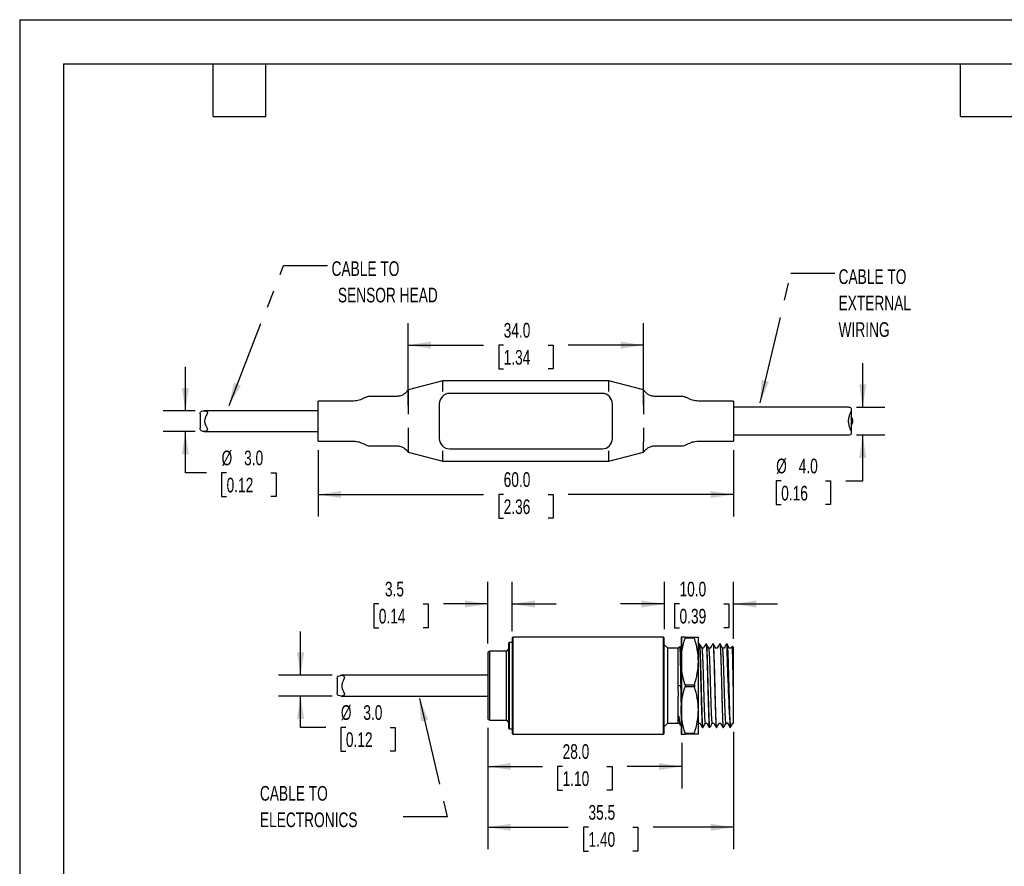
# Model space of a CAD drawing. Header units: millimetres. Extents: x 0 to 279, y 0 to 216.
# Tile 2 of 4: x 0 to 142, y 94 to 216. Entities that reach past the tile are written whole.
import ezdxf

# ---------------------------------------------------------------- set-up
doc = ezdxf.new("R2010")
doc.units = ezdxf.units.MM
doc.linetypes.add('CENTERX2', pattern=[20.32, 12.7, -2.54, 2.54, -2.54])
doc.layers.add('DIMENSIONS', color=140, linetype='Continuous', lineweight=25)
doc.layers.add('TEXT', color=140, linetype='Continuous', lineweight=25)
doc.styles.add('SLDTEXTSTYLE0', font='TXT', dxfattribs={"width": 0.7})
doc.dimstyles.new('SLDDIMSTYLE0', dxfattribs={"dimtxt": 2.158008, "dimasz": 3.302, "dimexe": 0, "dimexo": 0.0625, "dimgap": 0.539502, "dimtad": 0, "dimtih": 1, "dimtoh": 1, "dimrnd": 1e-09, "dimzin": 4, "dimdsep": 46, "dimtxsty": 'SLDTEXTSTYLE0', "dimsah": 1, "dimcen": 0.09, "dimadec": 0, "dimazin": 1, "dimtfac": 1, "dimtofl": 0, "dimtmove": 0, "dimatfit": 3, "dimfxl": 0, "dimfrac": 2, "dimtolj": 1, "dimtzin": 12, "dimarcsym": 0})
doc.dimstyles.new('SLDDIMSTYLE1', dxfattribs={"dimtxt": 2.158008, "dimasz": 3.302, "dimexe": 0, "dimexo": 0.0625, "dimgap": 0.539502, "dimtad": 0, "dimtih": 1, "dimtoh": 1, "dimrnd": 1e-09, "dimzin": 12, "dimdsep": 46, "dimtxsty": 'SLDTEXTSTYLE0', "dimsah": 1, "dimcen": 0.09, "dimadec": 0, "dimazin": 3, "dimtfac": 1, "dimtofl": 0, "dimtmove": 0, "dimatfit": 3, "dimfxl": 0, "dimfrac": 2, "dimtolj": 1, "dimtzin": 12, "dimarcsym": 0})
doc.dimstyles.new('SLDDIMSTYLE2', dxfattribs={"dimtxt": 2.158008, "dimasz": 3.302, "dimexe": 0, "dimexo": 0.0625, "dimgap": 0.539502, "dimtad": 0, "dimtih": 1, "dimtoh": 1, "dimrnd": 1e-09, "dimzin": 4, "dimdsep": 46, "dimtxsty": 'SLDTEXTSTYLE0', "dimsah": 1, "dimcen": 0.09, "dimadec": 0, "dimazin": 1, "dimtfac": 1, "dimtmove": 0, "dimatfit": 0, "dimfxl": 0, "dimfrac": 2, "dimtolj": 1, "dimtzin": 12, "dimarcsym": 0})
doc.dimstyles.new('SLDDIMSTYLE3', dxfattribs={"dimtxt": 2.158008, "dimasz": 3.302, "dimexe": 0, "dimexo": 0.0625, "dimgap": 0.539502, "dimtad": 0, "dimtih": 1, "dimtoh": 1, "dimrnd": 1e-09, "dimzin": 12, "dimdsep": 46, "dimtxsty": 'SLDTEXTSTYLE0', "dimsah": 1, "dimcen": 0.09, "dimadec": 0, "dimazin": 3, "dimtfac": 1, "dimtmove": 0, "dimatfit": 0, "dimfxl": 0, "dimfrac": 2, "dimtolj": 1, "dimtzin": 12, "dimarcsym": 0})
doc.dimstyles.new('SLDDIMSTYLE6', dxfattribs={"dimtxt": 0.18, "dimasz": 3.302, "dimexe": 0, "dimexo": 0.0625, "dimgap": 0, "dimtad": 0, "dimtih": 1, "dimtoh": 1, "dimdec": 0, "dimrnd": 1e-09, "dimzin": 0, "dimdsep": 46, "dimtxsty": 'Standard', "dimsah": 1, "dimcen": 0.09, "dimadec": 0, "dimazin": 0, "dimtfac": 3.302, "dimtdec": 0, "dimtofl": 0, "dimtmove": 0, "dimatfit": 3, "dimfxl": 0, "dimfrac": 2, "dimtolj": 1, "dimtzin": 0, "dimarcsym": 0})

# ---------------------------------------------------------------- blocks, each defined once
blk = doc.blocks.new('_D_8')
at = {"layer": 'DIMENSIONS'}
for p, q in [((67.62, 113.65), (67.62, 104.9)), ((95.64, 111.47), (95.64, 104.9)), ((67.62, 108.08), (75.5, 108.08)), ((78.42, 108.08), (77.7, 108.08)), ((77.7, 108.08), (77.7, 104.65)), ((84.83, 108.08), (85.56, 108.08)), ((85.56, 108.08), (85.56, 104.65)), ((95.64, 108.08), (87.76, 108.08)), ((77.7, 104.65), (78.42, 104.65)), ((85.56, 104.65), (84.83, 104.65))]:
    blk.add_line(p, q, dxfattribs=at)
for points in [[(67.62, 108.08), (70.92, 107.57), (70.92, 108.58)], [(95.64, 108.08), (92.33, 108.58), (92.33, 107.57)]]:
    blk.add_solid(points, dxfattribs=at)
at = {"layer": 'DIMENSIONS', "char_height": 2.117, "attachment_point": 1, "style": 'SLDTEXTSTYLE0'}
for s, insert in [('28.0', (78.42, 111.29)), ('1.10', (78.42, 107.38))]:
    blk.add_mtext(s, dxfattribs=dict(at, insert=insert))
blk = doc.blocks.new('_D_9')
at = {"layer": 'DIMENSIONS'}
for p, q in [((93.12, 127.91), (93.12, 134.72)), ((103.12, 126.51), (103.12, 134.72)), ((93.12, 131.54), (86.77, 131.54)), ((95.31, 131.54), (94.59, 131.54)), ((94.59, 131.54), (94.59, 128.11)), ((101.73, 131.54), (102.45, 131.54)), ((102.45, 131.54), (102.45, 128.11)), ((103.12, 131.54), (109.47, 131.54)), ((94.59, 128.11), (95.31, 128.11)), ((102.45, 128.11), (101.73, 128.11))]:
    blk.add_line(p, q, dxfattribs=at)
for points in [[(93.12, 131.54), (89.81, 132.05), (89.81, 131.03)], [(103.12, 131.54), (106.42, 131.03), (106.42, 132.05)]]:
    blk.add_solid(points, dxfattribs=at)
at = {"layer": 'DIMENSIONS', "char_height": 2.117, "attachment_point": 1, "style": 'SLDTEXTSTYLE0'}
for s, insert in [('10.0', (95.31, 134.75)), ('0.39', (95.31, 130.84))]:
    blk.add_mtext(s, dxfattribs=dict(at, insert=insert))
blk = doc.blocks.new('_D_10')
at = {"layer": 'DIMENSIONS'}
for p, q in [((43.12, 153.77), (43.12, 144.17)), ((103.12, 153.77), (103.12, 144.17)), ((43.12, 147.34), (66.99, 147.34)), ((69.91, 147.34), (69.19, 147.34)), ((69.19, 147.34), (69.19, 143.91)), ((76.32, 147.34), (77.05, 147.34)), ((77.05, 147.34), (77.05, 143.91)), ((103.12, 147.34), (79.25, 147.34)), ((69.19, 143.91), (69.91, 143.91)), ((77.05, 143.91), (76.32, 143.91))]:
    blk.add_line(p, q, dxfattribs=at)
for points in [[(43.12, 147.34), (46.42, 146.84), (46.42, 147.85)], [(103.12, 147.34), (99.81, 147.85), (99.81, 146.84)]]:
    blk.add_solid(points, dxfattribs=at)
at = {"layer": 'DIMENSIONS', "char_height": 2.117, "attachment_point": 1, "style": 'SLDTEXTSTYLE0'}
for s, insert in [('60.0', (69.91, 150.56)), ('2.36', (69.91, 146.64))]:
    blk.add_mtext(s, dxfattribs=dict(at, insert=insert))
blk = doc.blocks.new('_D_11')
at = {"layer": 'DIMENSIONS'}
for p, q in [((121.77, 159.94), (121.77, 166.29)), ((120.87, 159.94), (124.95, 159.94)), ((120.87, 155.94), (124.95, 155.94)), ((121.77, 149.31), (121.77, 155.94)), ((110, 149.31), (109.28, 149.31)), ((109.28, 149.31), (109.28, 145.88)), ((116.42, 149.31), (117.14, 149.31)), ((117.14, 149.31), (117.14, 145.88)), ((119.32, 149.31), (121.77, 149.31)), ((109.28, 145.88), (110, 145.88)), ((117.14, 145.88), (116.42, 145.88))]:
    blk.add_line(p, q, dxfattribs=at)
for points in [[(121.77, 159.94), (122.28, 163.24), (121.27, 163.24)], [(121.77, 155.94), (121.27, 152.64), (122.28, 152.64)]]:
    blk.add_solid(points, dxfattribs=at)
at = {"layer": 'DIMENSIONS', "char_height": 2.117, "attachment_point": 1, "style": 'SLDTEXTSTYLE0'}
for s, insert in [('%%c', (109.27, 152.52)), ('4.0', (112.53, 152.52)), ('0.16', (110, 148.6))]:
    blk.add_mtext(s, dxfattribs=dict(at, insert=insert))
blk = doc.blocks.new('_D_12')
at = {"layer": 'DIMENSIONS'}
for p, q in [((23.93, 159.44), (23.93, 165.79)), ((25.36, 159.44), (20.75, 159.44)), ((25.36, 156.44), (20.75, 156.44)), ((23.93, 150.47), (23.93, 156.44)), ((26.99, 150.47), (23.93, 150.47)), ((29.89, 150.47), (29.17, 150.47)), ((29.17, 150.47), (29.17, 147.04)), ((36.3, 150.47), (37.03, 150.47)), ((37.03, 150.47), (37.03, 147.04)), ((29.17, 147.04), (29.89, 147.04)), ((37.03, 147.04), (36.3, 147.04))]:
    blk.add_line(p, q, dxfattribs=at)
for points in [[(23.93, 159.44), (24.44, 162.74), (23.42, 162.74)], [(23.93, 156.44), (23.42, 153.14), (24.44, 153.14)]]:
    blk.add_solid(points, dxfattribs=at)
at = {"layer": 'DIMENSIONS', "char_height": 2.117, "attachment_point": 1, "style": 'SLDTEXTSTYLE0'}
for s, insert in [('%%c', (29.16, 153.68)), ('3.0', (32.42, 153.68)), ('0.12', (29.89, 149.77))]:
    blk.add_mtext(s, dxfattribs=dict(at, insert=insert))
blk = doc.blocks.new('_D_13')
at = {"layer": 'DIMENSIONS'}
for p, q in [((40.58, 121.24), (40.58, 127.59)), ((45.16, 121.24), (37.4, 121.24)), ((45.16, 118.24), (37.4, 118.24)), ((40.58, 113.71), (40.58, 118.24)), ((44.22, 113.71), (40.58, 113.71)), ((47.12, 113.71), (46.39, 113.71)), ((46.39, 113.71), (46.39, 110.28)), ((53.53, 113.71), (54.25, 113.71)), ((54.25, 113.71), (54.25, 110.28)), ((46.39, 110.28), (47.12, 110.28)), ((54.25, 110.28), (53.53, 110.28))]:
    blk.add_line(p, q, dxfattribs=at)
for points in [[(40.58, 121.24), (41.09, 124.54), (40.07, 124.54)], [(40.58, 118.24), (40.07, 114.94), (41.09, 114.94)]]:
    blk.add_solid(points, dxfattribs=at)
at = {"layer": 'DIMENSIONS', "char_height": 2.117, "attachment_point": 1, "style": 'SLDTEXTSTYLE0'}
for s, insert in [('%%c', (46.39, 116.92)), ('3.0', (49.64, 116.92)), ('0.12', (47.12, 113.01))]:
    blk.add_mtext(s, dxfattribs=dict(at, insert=insert))
blk = doc.blocks.new('_D_14')
at = {"layer": 'DIMENSIONS'}
for p, q in [((56.12, 160.19), (56.12, 172.08)), ((90.12, 160.19), (90.12, 172.08)), ((56.12, 168.91), (66.99, 168.91)), ((69.91, 168.91), (69.19, 168.91)), ((69.19, 168.91), (69.19, 165.48)), ((76.32, 168.91), (77.05, 168.91)), ((77.05, 168.91), (77.05, 165.48)), ((90.12, 168.91), (79.25, 168.91)), ((69.19, 165.48), (69.91, 165.48)), ((77.05, 165.48), (76.32, 165.48))]:
    blk.add_line(p, q, dxfattribs=at)
for points in [[(56.12, 168.91), (59.42, 168.4), (59.42, 169.42)], [(90.12, 168.91), (86.81, 169.42), (86.81, 168.4)]]:
    blk.add_solid(points, dxfattribs=at)
at = {"layer": 'DIMENSIONS', "char_height": 2.117, "attachment_point": 1, "style": 'SLDTEXTSTYLE0'}
for s, insert in [('34.0', (69.91, 172.12)), ('1.34', (69.91, 168.21))]:
    blk.add_mtext(s, dxfattribs=dict(at, insert=insert))
blk = doc.blocks.new('_D_15')
at = {"layer": 'DIMENSIONS'}
for p, q in [((67.62, 125.84), (67.62, 134.72)), ((71.12, 127.61), (71.12, 134.72)), ((51.87, 131.54), (51.14, 131.54)), ((51.14, 131.54), (51.14, 128.11)), ((58.28, 131.54), (59, 131.54)), ((59, 131.54), (59, 128.11)), ((67.62, 131.54), (61.2, 131.54)), ((71.12, 131.54), (77.47, 131.54)), ((51.14, 128.11), (51.87, 128.11)), ((59, 128.11), (58.28, 128.11))]:
    blk.add_line(p, q, dxfattribs=at)
for points in [[(67.62, 131.54), (64.31, 132.05), (64.31, 131.03)], [(71.12, 131.54), (74.42, 131.03), (74.42, 132.05)]]:
    blk.add_solid(points, dxfattribs=at)
at = {"layer": 'DIMENSIONS', "char_height": 2.117, "attachment_point": 1, "style": 'SLDTEXTSTYLE0'}
for s, insert in [('3.5', (52.76, 134.75)), ('0.14', (51.87, 130.84))]:
    blk.add_mtext(s, dxfattribs=dict(at, insert=insert))
blk = doc.blocks.new('_D_16')
at = {"layer": 'DIMENSIONS'}
for p, q in [((67.62, 113.65), (67.62, 96.13)), ((103.12, 113.07), (103.12, 96.13)), ((67.62, 99.3), (79.24, 99.3)), ((82.16, 99.3), (81.44, 99.3)), ((81.44, 99.3), (81.44, 95.87)), ((88.57, 99.3), (89.3, 99.3)), ((89.3, 99.3), (89.3, 95.87)), ((103.12, 99.3), (91.5, 99.3)), ((81.44, 95.87), (82.16, 95.87)), ((89.3, 95.87), (88.57, 95.87))]:
    blk.add_line(p, q, dxfattribs=at)
for points in [[(67.62, 99.3), (70.92, 98.79), (70.92, 99.81)], [(103.12, 99.3), (99.81, 99.81), (99.81, 98.79)]]:
    blk.add_solid(points, dxfattribs=at)
at = {"layer": 'DIMENSIONS', "char_height": 2.117, "attachment_point": 1, "style": 'SLDTEXTSTYLE0'}
for s, insert in [('35.5', (82.16, 102.51)), ('1.40', (82.16, 98.6))]:
    blk.add_mtext(s, dxfattribs=dict(at, insert=insert))
blk = doc.blocks.new('SW_NOTE_0_7')
at = {"layer": 'TEXT', "color": 0, "linetype": 'CENTERX2', "lineweight": 18, "attachment_point": 1, "style": 'SLDTEXTSTYLE0'}
for s, insert, char_height in [('CABLE TO', (0.57, 0.6), 2.117), ('SENSOR HEAD', (1.49, -3.22), 2.1167)]:
    blk.add_mtext(s, dxfattribs=dict(at, insert=insert, char_height=char_height))
blk = doc.blocks.new('SW_NOTE_0_8')
at = {"layer": 'TEXT', "color": 0, "linetype": 'CENTERX2', "lineweight": 18, "char_height": 2.117, "attachment_point": 1, "style": 'SLDTEXTSTYLE0'}
for s, insert in [('CABLE TO', (0.54, 0.57)), ('EXTERNAL', (0.54, -3.25)), ('WIRING', (0.54, -7.07))]:
    blk.add_mtext(s, dxfattribs=dict(at, insert=insert))
blk = doc.blocks.new('SW_NOTE_0_9')
at = {"layer": 'TEXT', "color": 0, "linetype": 'CENTERX2', "lineweight": 18, "attachment_point": 1, "style": 'SLDTEXTSTYLE0'}
for s, insert, char_height in [('CABLE TO', (-20.69, 4.47), 2.117), ('ELECTRONICS', (-20.69, 0.65), 2.1167)]:
    blk.add_mtext(s, dxfattribs=dict(at, insert=insert, char_height=char_height))

msp = doc.modelspace()

# ---------------------------------------------------------------- linework, layer by layer
at = {"color": 7, "linetype": 'Continuous'}
for q in [(0.002, 0.003), (279.402, 215.903)]:
    msp.add_line((0.002, 215.903), q, dxfattribs=at)
for p, q in [((61.117, 163.742), (56.117, 162.442)), ((85.117, 163.742), (61.117, 163.742)), ((90.117, 162.442), (85.117, 163.742)), ((56.12, 162.445), (56.018, 162.199)), ((90.215, 162.199), (90.113, 162.445)), ((48.236, 160.842), (43.117, 160.842)), ((43.117, 155.042), (43.117, 160.842)), ((54.424, 161.505), (50.568, 161.505)), ((56.117, 160.942), (56.117, 158.924)), ((84.117, 161.942), (62.117, 161.942)), ((95.665, 161.505), (91.809, 161.505)), ((103.117, 160.842), (97.998, 160.842)), ((103.117, 160.842), (103.117, 155.042)), ((43.117, 159.442), (26.633, 159.442)), ((60.617, 160.442), (60.617, 155.442)), ((85.617, 155.442), (85.617, 160.442)), ((119.602, 159.942), (103.117, 159.942)), ((120.17, 156.262), (120.17, 159.625)), ((26.063, 158.972), (26.063, 156.904)), ((56.117, 156.961), (56.117, 154.942)), ((90.117, 156.961), (90.117, 154.942)), ((26.631, 156.442), (43.117, 156.442)), ((43.117, 155.042), (48.236, 155.042)), ((97.998, 155.042), (103.117, 155.042)), ((103.117, 155.942), (119.602, 155.942)), ((50.568, 154.379), (54.424, 154.379)), ((56.018, 153.685), (56.12, 153.44)), ((62.117, 153.942), (84.117, 153.942)), ((90.113, 153.44), (90.215, 153.685)), ((91.809, 154.379), (95.665, 154.379)), ((56.117, 153.442), (61.117, 152.142)), ((85.117, 152.142), (90.117, 153.442)), ((61.117, 152.142), (85.117, 152.142)), ((71.217, 126.742), (71.117, 126.642)), ((71.117, 126.642), (71.117, 112.842)), ((93.017, 126.742), (71.217, 126.742)), ((71.217, 126.742), (71.217, 112.742)), ((93.117, 126.642), (93.017, 126.742)), ((93.017, 112.742), (93.017, 126.742)), ((93.117, 112.842), (93.117, 126.642)), ((95.537, 126.742), (95.537, 123.242)), ((96.114, 126.742), (96.114, 126.596)), ((96.114, 126.742), (97.459, 126.742)), ((97.459, 126.596), (96.114, 126.596)), ((97.459, 126.742), (97.459, 126.596)), ((98.037, 123.242), (98.037, 126.742)), ((70.717, 125.992), (70.617, 125.892)), ((70.617, 125.892), (70.617, 113.592)), ((71.117, 125.992), (70.717, 125.992)), ((70.717, 125.992), (70.717, 113.492)), ((93.617, 125.142), (93.117, 125.642)), ((95.373, 125.399), (95.117, 125.142)), ((95.471, 125.234), (95.386, 125.381)), ((95.469, 125.22), (95.471, 125.214)), ((98.13, 125.803), (98.03, 125.63)), ((98.172, 125.828), (98.15, 125.79)), ((99.151, 125.789), (99.143, 125.801)), ((99.158, 125.827), (99.145, 125.805)), ((100.144, 125.827), (100.13, 125.802)), ((100.144, 125.8), (100.143, 125.801)), ((102.471, 125.235), (102.449, 125.272)), ((102.913, 125.427), (102.803, 125.236)), ((103.117, 125.242), (102.922, 125.437)), ((103.117, 117.855), (103.117, 125.242)), ((67.917, 124.742), (67.617, 124.569)), ((67.617, 124.569), (67.617, 114.916)), ((70.317, 124.742), (67.917, 124.742)), ((67.917, 114.742), (67.917, 124.742)), ((70.617, 125.042), (70.317, 124.742)), ((70.317, 114.742), (70.317, 124.742)), ((95.117, 125.142), (93.617, 125.142)), ((93.617, 114.342), (93.617, 125.142)), ((95.117, 119.742), (95.117, 125.142)), ((95.537, 123.242), (95.537, 116.242)), ((98.037, 116.242), (98.037, 123.242)), ((67.617, 121.242), (46.432, 121.242)), ((45.863, 120.782), (45.863, 118.712)), ((95.464, 119.742), (95.071, 119.742)), ((95.537, 119.742), (95.464, 119.742)), ((96.114, 119.888), (96.114, 119.596)), ((96.114, 119.888), (97.459, 119.888)), ((97.459, 119.596), (96.114, 119.596)), ((97.459, 119.888), (97.459, 119.596)), ((46.432, 118.242), (67.617, 118.242)), ((95.117, 114.389), (95.117, 118.194)), ((95.537, 116.242), (95.537, 112.742)), ((98.037, 112.742), (98.037, 116.242)), ((67.617, 114.916), (67.917, 114.742)), ((67.917, 114.742), (70.317, 114.742)), ((70.317, 114.742), (70.617, 114.442)), ((93.117, 113.842), (93.617, 114.342)), ((93.617, 114.342), (95.15, 114.342)), ((95.301, 114.251), (95.41, 114.063)), ((95.436, 114.023), (95.537, 113.922)), ((95.436, 114.023), (95.449, 114.023)), ((95.569, 113.895), (95.574, 113.885)), ((98.037, 114.261), (98.073, 114.324)), ((102.617, 114.147), (102.617, 114.085)), ((102.618, 113.652), (102.741, 113.867)), ((102.741, 113.867), (102.753, 113.879)), ((70.617, 113.592), (70.717, 113.492)), ((70.717, 113.492), (71.117, 113.492)), ((71.117, 112.842), (71.217, 112.742)), ((71.217, 112.742), (93.017, 112.742)), ((93.017, 112.742), (93.117, 112.842)), ((96.114, 112.888), (97.459, 112.888)), ((96.114, 112.888), (96.114, 112.742)), ((97.459, 112.742), (96.114, 112.742)), ((97.459, 112.888), (97.459, 112.742)), ((98.639, 113.702), (98.663, 113.66)), ((99.63, 113.694), (99.651, 113.657))]:
    msp.add_line(p, q)
at = {"color": 179, "linetype": 'Continuous', "lineweight": 18}
msp.add_line((95.637, 126.742), (95.637, 112.742), dxfattribs=at)
at = {"flags": 128}
msp.add_lwpolyline([(45.863, 120.782), (45.898, 120.993), (46.021, 121.137), (46.328, 121.237), (46.432, 121.242), (46.757, 121.18), (46.877, 121.09), (46.918, 120.976), (46.892, 120.833), (46.753, 120.541), (46.585, 120.157), (46.519, 119.826), (46.543, 119.483), (46.675, 119.102), (46.786, 118.88), (46.884, 118.674), (46.919, 118.515), (46.873, 118.39), (46.715, 118.288), (46.432, 118.242), (46.432, 118.242)], dxfattribs=at)
for centre, radius, start, end in [((62.117, 160.442), 1.5, 90, 180), ((84.117, 160.442), 1.5, 0, 90), ((62.117, 155.442), 1.5, 180, 270), ((84.117, 155.442), 1.5, 270, 0), ((451.536, 133.738), 349.496, 181.30055, 183.29465)]:
    msp.add_arc(centre, radius, start, end)
for points in [[(61.117, 162.242), (61.117, 162.468), (61.117, 162.88), (61.117, 163.357), (61.117, 163.666), (61.117, 163.742), (61.117, 163.742)], [(50.587, 161.505), (50.448, 161.496), (50.172, 161.476), (49.926, 161.348), (49.803, 161.284)], [(96.43, 161.284), (96.307, 161.348), (96.061, 161.476), (95.785, 161.496), (95.647, 161.505)], [(49.803, 154.6), (49.926, 154.536), (50.172, 154.409), (50.448, 154.389), (50.587, 154.379)], [(61.117, 152.142), (61.117, 152.142), (61.117, 152.219), (61.117, 152.528), (61.117, 153.005), (61.117, 153.417), (61.117, 153.642)], [(95.647, 154.379), (95.785, 154.389), (96.061, 154.409), (96.307, 154.536), (96.43, 154.6)], [(95.117, 114.389), (95.117, 114.357), (95.117, 114.342), (95.117, 114.341)]]:
    msp.add_open_spline(points, degree=3)
for points, knots in [([(85.117, 162.242), (85.117, 162.439), (85.117, 162.635), (85.117, 162.998), (85.117, 163.164), (85.117, 163.442), (85.117, 163.553), (85.117, 163.703), (85.117, 163.742), (85.117, 163.742)], [0, 0, 0, 0, 0.25, 0.25, 0.5, 0.5, 0.75, 0.75, 1, 1, 1, 1]), ([(56.117, 162.442), (56.018, 162.308), (55.819, 162.036), (55.4, 161.738), (54.925, 161.541), (54.588, 161.517), (54.422, 161.505)], [0, 0, 0, 0, 0.2459694, 0.5000005, 0.7540312, 1, 1, 1, 1]), ([(56.117, 162.423), (56.117, 162.416), (56.117, 162.395), (56.117, 162.209), (56.117, 161.956), (56.117, 161.788), (56.117, 161.757)], [0, 0, 0, 0, 0.1696879, 0.5423809, 0.9172454, 1, 1, 1, 1]), ([(91.811, 161.505), (91.645, 161.517), (91.308, 161.541), (90.833, 161.738), (90.414, 162.036), (90.215, 162.308), (90.117, 162.442)], [0, 0, 0, 0, 0.24596875, 0.49999954, 0.75403056, 1, 1, 1, 1]), ([(90.117, 161.757), (90.117, 161.889), (90.117, 162.152), (90.117, 162.377), (90.117, 162.407), (90.117, 162.419)], [0, 0, 0, 0, 0.3765173, 0.7528663, 1, 1, 1, 1]), ([(49.811, 161.29), (49.563, 161.16), (49.069, 160.901), (48.512, 160.862), (48.236, 160.842)], [0, 0, 0, 0, 0.5021696, 1, 1, 1, 1]), ([(56.117, 161.757), (56.117, 161.636), (56.116, 161.506), (56.117, 161.231), (56.117, 161.087), (56.117, 160.942)], [0, 0, 0, 0, 0.5, 0.5, 1, 1, 1, 1]), ([(90.117, 161.757), (90.117, 161.636), (90.117, 161.506), (90.117, 161.231), (90.117, 161.087), (90.117, 160.942)], [0, 0, 0, 0, 0.5, 0.5, 1, 1, 1, 1]), ([(90.117, 160.942), (90.117, 160.934), (90.117, 160.923), (90.117, 160.903), (90.117, 160.873), (90.117, 160.843), (90.117, 160.782), (90.117, 160.742), (90.117, 160.62), (90.117, 160.538), (90.117, 160.288), (90.117, 160.12), (90.117, 159.614), (90.117, 159.272), (90.117, 158.924)], [0, 0, 0, 0, 0.015625, 0.015625, 0.03125, 0.0625, 0.0625, 0.125, 0.125, 0.25, 0.25, 0.5, 0.5, 1, 1, 1, 1]), ([(97.998, 160.842), (97.721, 160.862), (97.164, 160.901), (96.67, 161.16), (96.422, 161.29)], [0, 0, 0, 0, 0.4978303, 1, 1, 1, 1]), ([(26.068, 158.972), (26.066, 158.988), (26.055, 159.099), (26.102, 159.241), (26.3, 159.415), (26.513, 159.432), (26.65, 159.442)], [0, 0, 0, 0, 0.0438433, 0.2956363, 0.545637, 1, 1, 1, 1]), ([(26.65, 159.442), (26.738, 159.434), (26.899, 159.42), (27.071, 159.323), (27.133, 159.188), (27.091, 158.999), (26.941, 158.723), (26.773, 158.376), (26.702, 157.999), (26.736, 157.637), (26.882, 157.263), (27.056, 156.963), (27.132, 156.742), (27.101, 156.603), (26.976, 156.499), (26.768, 156.441), (26.489, 156.438), (26.234, 156.512), (26.077, 156.679), (26.068, 156.83), (26.064, 156.904)], [0, 0, 0, 0, 0.0647286, 0.1185364, 0.1560894, 0.1934338, 0.2569591, 0.3325187, 0.3832442, 0.4339703, 0.4989668, 0.5755339, 0.6183692, 0.6533467, 0.695675, 0.7544918, 0.8156392, 0.8975896, 0.9495309, 1, 1, 1, 1]), ([(119.602, 155.947), (119.626, 155.946), (119.777, 155.938), (120.001, 155.99), (120.165, 156.13), (120.18, 156.315), (120.071, 156.635), (119.874, 157.078), (119.734, 157.657), (119.732, 158.233), (119.881, 158.825), (120.085, 159.281), (120.191, 159.607), (120.143, 159.797), (119.958, 159.899), (119.763, 159.943), (119.639, 159.937), (119.602, 159.936)], [0, 0, 0, 0, 0.01677129, 0.10803591, 0.15764073, 0.20715286, 0.26882692, 0.37790303, 0.45506247, 0.54242411, 0.6292645, 0.73526987, 0.80096002, 0.8569543, 0.91232908, 0.97383253, 1, 1, 1, 1]), ([(120.17, 158.474), (120.178, 158.462), (120.246, 158.363), (120.301, 158.126), (120.32, 157.764), (120.223, 157.538), (120.17, 157.413)], [0, 0, 0, 0, 0.043045, 0.3376836, 0.6331993, 1, 1, 1, 1]), ([(48.236, 155.042), (48.512, 155.023), (49.069, 154.984), (49.563, 154.725), (49.811, 154.595)], [0, 0, 0, 0, 0.49783041, 1, 1, 1, 1]), ([(96.422, 154.595), (96.67, 154.725), (97.164, 154.984), (97.721, 155.023), (97.998, 155.042)], [0, 0, 0, 0, 0.5021697, 1, 1, 1, 1]), ([(54.422, 154.379), (54.588, 154.367), (54.925, 154.343), (55.4, 154.146), (55.819, 153.849), (56.018, 153.576), (56.117, 153.442)], [0, 0, 0, 0, 0.2459688, 0.4999995, 0.7540306, 1, 1, 1, 1]), ([(56.117, 154.942), (56.117, 154.798), (56.117, 154.657), (56.116, 154.381), (56.117, 154.249), (56.117, 154.128)], [0, 0, 0, 0, 0.5, 0.5, 1, 1, 1, 1]), ([(56.117, 154.128), (56.117, 153.917), (56.117, 153.744), (56.117, 153.565), (56.117, 153.519), (56.117, 153.458), (56.117, 153.442), (56.117, 153.442)], [0, 0, 0, 0, 0.5, 0.5, 0.75, 0.75, 1, 1, 1, 1]), ([(85.117, 152.142), (85.117, 152.142), (85.117, 152.181), (85.117, 152.332), (85.117, 152.443), (85.117, 152.721), (85.117, 152.887), (85.117, 153.25), (85.117, 153.446), (85.117, 153.642)], [0, 0, 0, 0, 0.25, 0.25, 0.5, 0.5, 0.75, 0.75, 1, 1, 1, 1]), ([(90.117, 154.128), (90.117, 154.249), (90.117, 154.379), (90.117, 154.654), (90.117, 154.798), (90.117, 154.942)], [0, 0, 0, 0, 0.5, 0.5, 1, 1, 1, 1]), ([(90.117, 153.442), (90.215, 153.576), (90.414, 153.849), (90.833, 154.146), (91.308, 154.343), (91.645, 154.367), (91.811, 154.379)], [0, 0, 0, 0, 0.2459694, 0.5000005, 0.7540312, 1, 1, 1, 1]), ([(90.117, 153.462), (90.117, 153.468), (90.117, 153.49), (90.117, 153.675), (90.117, 153.928), (90.117, 154.097), (90.117, 154.128)], [0, 0, 0, 0, 0.1696874, 0.5423806, 0.9172454, 1, 1, 1, 1]), ([(96.114, 126.742), (95.937, 126.742), (95.792, 126.742), (95.591, 126.742), (95.537, 126.742), (95.537, 126.742)], [0, 0, 0, 0, 0.5, 0.5, 1, 1, 1, 1]), ([(95.537, 123.242), (95.537, 123.814), (95.591, 124.378), (95.792, 125.495), (95.937, 126.048), (96.114, 126.596)], [0, 0, 0, 0, 0.5, 0.5, 1, 1, 1, 1]), ([(97.459, 126.742), (97.636, 126.742), (97.781, 126.742), (97.982, 126.742), (98.037, 126.742), (98.037, 126.742)], [0, 0, 0, 0, 0.5, 0.5, 1, 1, 1, 1]), ([(98.037, 123.242), (98.037, 123.814), (97.982, 124.378), (97.781, 125.495), (97.636, 126.048), (97.459, 126.596)], [0, 0, 0, 0, 0.5, 0.5, 1, 1, 1, 1]), ([(95.531, 119.742), (95.53, 119.804), (95.523, 120.187), (95.51, 120.899), (95.493, 121.835), (95.477, 122.717), (95.461, 123.5), (95.443, 124.176), (95.426, 124.714), (95.408, 125.107), (95.39, 125.362), (95.379, 125.386), (95.373, 125.399)], [0, 0, 0, 0, 0.0205397, 0.1278442, 0.2382604, 0.345565, 0.456035, 0.5622831, 0.6716676, 0.7770228, 0.8854333, 1, 1, 1, 1]), ([(95.537, 125.171), (95.535, 125.171), (95.501, 125.181), (95.485, 125.209), (95.47, 125.237)], [0, 0, 0, 0, 0.0360157, 1, 1, 1, 1]), ([(98.144, 125.779), (98.148, 125.774), (98.161, 125.758), (98.184, 125.544), (98.212, 125.16), (98.24, 124.609), (98.267, 123.927), (98.294, 123.12), (98.318, 122.224), (98.345, 121.249), (98.372, 120.241), (98.401, 119.209), (98.429, 118.201), (98.455, 117.229), (98.479, 116.336), (98.506, 115.532), (98.533, 114.855), (98.562, 114.309), (98.589, 113.93), (98.613, 113.72), (98.625, 113.708), (98.63, 113.704)], [0, 0, 0, 0, 0.029934, 0.084474, 0.1405954, 0.1951394, 0.251265, 0.3058109, 0.3619391, 0.4164792, 0.4726007, 0.5271438, 0.5832683, 0.6378147, 0.6939433, 0.7484834, 0.8046051, 0.8591471, 0.9152705, 0.9698171, 1, 1, 1, 1]), ([(98.574, 125.147), (98.51, 125.257), (98.381, 125.483), (98.251, 125.709), (98.185, 125.825)], [0, 0, 0, 0, 0.4904641, 1, 1, 1, 1]), ([(98.185, 125.802), (98.191, 125.793), (98.205, 125.769), (98.23, 125.516), (98.259, 125.069), (98.287, 124.448), (98.313, 123.686), (98.341, 122.797), (98.37, 121.803), (98.399, 120.747), (98.426, 119.668), (98.453, 118.59), (98.482, 117.54), (98.511, 116.558), (98.539, 115.685), (98.565, 114.942), (98.593, 114.342), (98.622, 113.922), (98.646, 113.698), (98.659, 113.687), (98.663, 113.683)], [0, 0, 0, 0, 0.0348891, 0.0938561, 0.153119, 0.2117283, 0.2692532, 0.3278236, 0.3870796, 0.4460726, 0.5038879, 0.5619093, 0.620995, 0.6802123, 0.7386163, 0.7961784, 0.854933, 0.9142118, 0.973064, 1, 1, 1, 1]), ([(98.803, 125.237), (98.785, 125.213), (98.748, 125.165), (98.645, 125.131), (98.588, 125.153), (98.565, 125.163)], [0, 0, 0, 0, 0.3605472, 0.7381726, 1, 1, 1, 1]), ([(99.13, 125.803), (99.075, 125.708), (98.966, 125.52), (98.857, 125.331), (98.803, 125.236)], [0, 0, 0, 0, 0.5000189, 1, 1, 1, 1]), ([(99.143, 125.784), (99.146, 125.784), (99.157, 125.784), (99.177, 125.612), (99.205, 125.266), (99.233, 124.754), (99.261, 124.097), (99.288, 123.323), (99.312, 122.439), (99.338, 121.488), (99.366, 120.478), (99.394, 119.456), (99.422, 118.433), (99.449, 117.456), (99.474, 116.536), (99.499, 115.714), (99.527, 115.001), (99.555, 114.426), (99.583, 114.003), (99.608, 113.747), (99.623, 113.712), (99.63, 113.696)], [0, 0, 0, 0, 0.016221, 0.0723364, 0.1268683, 0.1829813, 0.2375195, 0.2936394, 0.3481744, 0.404291, 0.4588229, 0.5149359, 0.5694736, 0.6255931, 0.680129, 0.7362466, 0.7907785, 0.8468914, 0.9014286, 0.9575473, 1, 1, 1, 1]), ([(99.555, 125.156), (99.493, 125.264), (99.365, 125.488), (99.237, 125.711), (99.171, 125.827)], [0, 0, 0, 0, 0.4846613, 1, 1, 1, 1]), ([(99.171, 125.806), (99.174, 125.806), (99.186, 125.808), (99.208, 125.616), (99.237, 125.229), (99.265, 124.657), (99.292, 123.937), (99.319, 123.086), (99.348, 122.121), (99.377, 121.079), (99.405, 120.003), (99.431, 118.922), (99.46, 117.861), (99.489, 116.852), (99.517, 115.943), (99.543, 115.158), (99.571, 114.512), (99.6, 114.033), (99.627, 113.734), (99.644, 113.69), (99.651, 113.671)], [0, 0, 0, 0, 0.0189344, 0.0773081, 0.1362677, 0.1948679, 0.2522553, 0.3101201, 0.3689508, 0.4278142, 0.4857742, 0.5430986, 0.6016395, 0.6606048, 0.7190486, 0.7763063, 0.8344013, 0.8933054, 0.9520786, 1, 1, 1, 1]), ([(99.802, 125.236), (99.784, 125.213), (99.748, 125.165), (99.639, 125.13), (99.577, 125.155), (99.549, 125.167)], [0, 0, 0, 0, 0.34180576, 0.69849607, 1, 1, 1, 1]), ([(100.13, 125.803), (100.075, 125.708), (99.966, 125.52), (99.857, 125.331), (99.803, 125.236)], [0, 0, 0, 0, 0.5000189, 1, 1, 1, 1]), ([(100.157, 125.825), (100.158, 125.825), (100.167, 125.84), (100.186, 125.695), (100.215, 125.374), (100.243, 124.85), (100.271, 124.176), (100.297, 123.363), (100.326, 122.431), (100.355, 121.407), (100.383, 120.339), (100.409, 119.257), (100.437, 118.187), (100.466, 117.157), (100.495, 116.213), (100.522, 115.387), (100.549, 114.698), (100.578, 114.157), (100.607, 113.813), (100.627, 113.654), (100.637, 113.667), (100.639, 113.669)], [0, 0, 0, 0, 0.001522, 0.059416, 0.1181804, 0.1768795, 0.2345835, 0.291897, 0.350412, 0.4092533, 0.4674777, 0.5245915, 0.5826999, 0.6415208, 0.7001131, 0.7575595, 0.8151106, 0.8737489, 0.9325506, 0.9905763, 1, 1, 1, 1]), ([(100.536, 125.167), (100.476, 125.272), (100.35, 125.492), (100.224, 125.712), (100.157, 125.827)], [0, 0, 0, 0, 0.4760688, 1, 1, 1, 1]), ([(100.802, 125.236), (100.789, 125.217), (100.759, 125.177), (100.665, 125.134), (100.565, 125.143), (100.533, 125.177), (100.526, 125.185)], [0, 0, 0, 0, 0.2599656, 0.5594894, 0.8928799, 1, 1, 1, 1]), ([(101.13, 125.824), (101.064, 125.709), (100.945, 125.499), (100.825, 125.289), (100.771, 125.194)], [0, 0, 0, 0, 0.5478614, 1, 1, 1, 1]), ([(101.143, 125.789), (101.15, 125.768), (101.166, 125.724), (101.192, 125.448), (101.22, 125.015), (101.248, 124.422), (101.275, 123.704), (101.301, 122.866), (101.326, 121.947), (101.353, 120.956), (101.381, 119.941), (101.409, 118.91), (101.436, 117.913), (101.463, 116.958), (101.487, 116.091), (101.514, 115.32), (101.542, 114.682), (101.57, 114.178), (101.598, 113.851), (101.618, 113.691), (101.628, 113.697), (101.63, 113.699)], [0, 0, 0, 0, 0.0464597, 0.1009772, 0.1570754, 0.211598, 0.2677017, 0.3222243, 0.3783284, 0.4328459, 0.4889441, 0.543466, 0.5995688, 0.6540921, 0.7101968, 0.7647144, 0.8208127, 0.8753337, 0.9314356, 0.9859593, 1, 1, 1, 1]), ([(101.489, 125.225), (101.44, 125.311), (101.325, 125.512), (101.21, 125.713), (101.144, 125.828)], [0, 0, 0, 0, 0.4266968, 1, 1, 1, 1]), ([(101.144, 125.81), (101.15, 125.797), (101.166, 125.765), (101.192, 125.491), (101.221, 125.031), (101.249, 124.4), (101.276, 123.629), (101.304, 122.732), (101.333, 121.732), (101.361, 120.673), (101.388, 119.593), (101.415, 118.516), (101.444, 117.469), (101.473, 116.494), (101.501, 115.63), (101.527, 114.896), (101.556, 114.307), (101.584, 113.9), (101.608, 113.688), (101.621, 113.682), (101.624, 113.681)], [0, 0, 0, 0, 0.0429038, 0.1015243, 0.1603735, 0.2185099, 0.2756512, 0.3339036, 0.3927732, 0.4513164, 0.5086575, 0.5663894, 0.6251167, 0.6839094, 0.7418313, 0.7990467, 0.8574714, 0.9163523, 0.9747448, 1, 1, 1, 1]), ([(101.753, 125.186), (101.749, 125.181), (101.723, 125.153), (101.635, 125.133), (101.541, 125.157), (101.511, 125.193), (101.501, 125.204)], [0, 0, 0, 0, 0.0757203, 0.4485441, 0.8213958, 1, 1, 1, 1]), ([(102.118, 125.826), (102.052, 125.711), (101.928, 125.493), (101.804, 125.276), (101.746, 125.173)], [0, 0, 0, 0, 0.5291041, 1, 1, 1, 1]), ([(102.479, 125.221), (102.428, 125.308), (102.312, 125.511), (102.196, 125.713), (102.13, 125.828)], [0, 0, 0, 0, 0.43130295, 1, 1, 1, 1]), ([(102.182, 125.725), (102.185, 125.719), (102.195, 125.702), (102.214, 125.558), (102.239, 125.263), (102.267, 124.779), (102.295, 124.148), (102.322, 123.398), (102.347, 122.537), (102.373, 121.605), (102.4, 120.611), (102.428, 119.601), (102.456, 118.587), (102.484, 117.614), (102.509, 116.693), (102.534, 115.866), (102.561, 115.145), (102.589, 114.552), (102.608, 114.28), (102.617, 114.147)], [0, 0, 0, 0, 0.0270815, 0.0725939, 0.1336542, 0.1964853, 0.2575461, 0.3203777, 0.3814359, 0.444265, 0.5053189, 0.568143, 0.6292032, 0.6920341, 0.7530933, 0.8159235, 0.8769774, 0.9398015, 1, 1, 1, 1]), ([(102.802, 125.236), (102.784, 125.212), (102.747, 125.164), (102.636, 125.131), (102.525, 125.164), (102.488, 125.213), (102.47, 125.236)], [0, 0, 0, 0, 0.244644, 0.5000221, 0.7553788, 1, 1, 1, 1]), ([(103.08, 119.742), (103.076, 119.989), (103.066, 120.487), (103.051, 121.281), (103.035, 122.11), (103.02, 122.929), (103.004, 123.67), (102.986, 124.301), (102.968, 124.814), (102.952, 125.172), (102.936, 125.377), (102.925, 125.453), (102.919, 125.43), (102.918, 125.425)], [0, 0, 0, 0, 0.0815168, 0.1645356, 0.2659732, 0.3703483, 0.4721316, 0.5767776, 0.6800549, 0.7863272, 0.8778365, 0.9714062, 1, 1, 1, 1]), ([(99.066, 114.358), (99.059, 114.361), (99.044, 114.368), (99.017, 114.58), (98.988, 114.955), (98.96, 115.486), (98.934, 116.145), (98.906, 116.919), (98.877, 117.789), (98.848, 118.721), (98.821, 119.676), (98.794, 120.633), (98.766, 121.57), (98.737, 122.451), (98.709, 123.239), (98.683, 123.915), (98.654, 124.465), (98.625, 124.861), (98.601, 125.084), (98.587, 125.106), (98.581, 125.113)], [0, 0, 0, 0, 0.0430068, 0.1009891, 0.159392, 0.2172782, 0.2739891, 0.3315297, 0.389872, 0.4480845, 0.5052481, 0.5622085, 0.6203296, 0.67871, 0.7364147, 0.7930889, 0.8508319, 0.9092191, 0.9673146, 1, 1, 1, 1]), ([(100.053, 114.348), (100.052, 114.346), (100.043, 114.319), (100.024, 114.423), (99.995, 114.673), (99.966, 115.106), (99.938, 115.677), (99.912, 116.374), (99.884, 117.18), (99.855, 118.074), (99.826, 119.015), (99.8, 119.974), (99.772, 120.927), (99.744, 121.851), (99.715, 122.707), (99.687, 123.462), (99.661, 124.1), (99.632, 124.608), (99.603, 124.95), (99.581, 125.119), (99.57, 125.118), (99.567, 125.118)], [0, 0, 0, 0, 0.0037655, 0.060806, 0.1188931, 0.1771097, 0.2345264, 0.2911152, 0.3488768, 0.4071539, 0.4650114, 0.5216662, 0.5789493, 0.6371257, 0.6952697, 0.7524588, 0.8091758, 0.8670919, 0.9253634, 0.9830556, 1, 1, 1, 1]), ([(100.227, 124.842), (100.237, 124.65), (100.255, 124.264), (100.282, 123.511), (100.306, 122.659), (100.332, 121.714), (100.359, 120.722), (100.388, 119.693), (100.415, 118.675), (100.443, 117.678), (100.468, 116.749), (100.493, 115.896), (100.52, 115.159), (100.548, 114.548), (100.576, 114.084), (100.604, 113.798), (100.621, 113.668), (100.63, 113.682), (100.63, 113.682)], [0, 0, 0, 0, 0.0650906, 0.1309006, 0.1986196, 0.2644215, 0.3321316, 0.397934, 0.4656442, 0.5314543, 0.5991734, 0.6649752, 0.7326854, 0.7984867, 0.8661958, 0.9320059, 0.9997248, 1, 1, 1, 1]), ([(102.026, 114.36), (102.02, 114.361), (102.005, 114.362), (101.98, 114.56), (101.951, 114.924), (101.922, 115.445), (101.896, 116.096), (101.868, 116.862), (101.839, 117.727), (101.811, 118.655), (101.783, 119.61), (101.757, 120.568), (101.728, 121.506), (101.699, 122.393), (101.671, 123.188), (101.645, 123.872), (101.617, 124.432), (101.588, 124.84), (101.562, 125.081), (101.546, 125.109), (101.54, 125.12)], [0, 0, 0, 0, 0.0388504, 0.0965346, 0.1547015, 0.2124177, 0.2689386, 0.3261578, 0.3842376, 0.4422527, 0.4992841, 0.5559294, 0.6137625, 0.6719182, 0.7294641, 0.7859119, 0.8433431, 0.9014786, 0.9593882, 1, 1, 1, 1]), ([(96.114, 119.888), (95.937, 120.437), (95.792, 120.99), (95.591, 122.107), (95.537, 122.671), (95.537, 123.242)], [0, 0, 0, 0, 0.5, 0.5, 1, 1, 1, 1]), ([(97.459, 119.888), (97.636, 120.437), (97.781, 120.99), (97.982, 122.107), (98.037, 122.671), (98.037, 123.242)], [0, 0, 0, 0, 0.5, 0.5, 1, 1, 1, 1]), ([(95.071, 119.742), (95.08, 119.424), (95.095, 118.898), (95.11, 118.397), (95.117, 118.199)], [0, 0, 0, 0, 0.6048487, 1, 1, 1, 1]), ([(95.464, 119.742), (95.473, 119.386), (95.491, 118.666), (95.516, 117.747), (95.531, 117.229), (95.537, 117.036)], [0, 0, 0, 0, 0.3806248, 0.768649, 1, 1, 1, 1]), ([(95.537, 116.242), (95.537, 116.814), (95.591, 117.378), (95.792, 118.495), (95.937, 119.048), (96.114, 119.596)], [0, 0, 0, 0, 0.5, 0.5, 1, 1, 1, 1]), ([(98.037, 116.242), (98.037, 116.814), (97.982, 117.378), (97.781, 118.495), (97.636, 119.048), (97.459, 119.596)], [0, 0, 0, 0, 0.5, 0.5, 1, 1, 1, 1]), ([(103.117, 117.855), (103.111, 118.157), (103.105, 118.466), (103.093, 119.096), (103.087, 119.419), (103.08, 119.742)], [0, 0, 0, 0, 0.5, 0.5, 1, 1, 1, 1]), ([(46.432, 118.242), (46.299, 118.255), (46.092, 118.274), (45.9, 118.447), (45.855, 118.589), (45.866, 118.697), (45.868, 118.712)], [0, 0, 0, 0, 0.4488106, 0.7031467, 0.9592104, 1, 1, 1, 1]), ([(103.117, 114.361), (103.117, 114.356), (103.117, 114.336), (103.117, 114.469), (103.117, 114.75), (103.117, 115.19), (103.117, 115.756), (103.117, 116.447), (103.117, 117.157), (103.117, 117.651), (103.117, 117.855)], [0, 0, 0, 0, 0.05227779, 0.1910116, 0.33378442, 0.47235691, 0.61487757, 0.75472755, 0.89851943, 1, 1, 1, 1]), ([(95.117, 114.389), (95.117, 114.4), (95.117, 114.42), (95.117, 114.462), (95.118, 114.508), (95.118, 114.56), (95.119, 114.615), (95.12, 114.673), (95.122, 114.732), (95.125, 114.828), (95.129, 114.96), (95.137, 115.123), (95.147, 115.247), (95.155, 115.32), (95.164, 115.35), (95.167, 115.358), (95.172, 115.361), (95.173, 115.361), (95.176, 115.359), (95.175, 115.36), (95.176, 115.359), (95.176, 115.358), (95.179, 115.355), (95.182, 115.349), (95.184, 115.341), (95.189, 115.325), (95.194, 115.3), (95.206, 115.235), (95.212, 115.183), (95.217, 115.143)], [0, 0, 0, 0, 0.072971, 0.1428549, 0.2096544, 0.2733716, 0.3340086, 0.3915667, 0.4460474, 0.4974514, 0.6374443, 0.74815, 0.8255733, 0.8737717, 0.8831802, 0.8894866, 0.8918522, 0.8934112, 0.8936495, 0.8937929, 0.8939306, 0.8943169, 0.8953965, 0.8975103, 0.9008233, 0.905433, 0.9185521, 0.936954, 1, 1, 1, 1]), ([(96.114, 112.888), (95.937, 113.437), (95.792, 113.99), (95.591, 115.107), (95.537, 115.671), (95.537, 116.242)], [0, 0, 0, 0, 0.5, 0.5, 1, 1, 1, 1]), ([(97.459, 112.888), (97.636, 113.437), (97.781, 113.99), (97.982, 115.107), (98.037, 115.671), (98.037, 116.242)], [0, 0, 0, 0, 0.5, 0.5, 1, 1, 1, 1]), ([(95.131, 114.341), (95.133, 114.341), (95.169, 114.352), (95.248, 114.317), (95.285, 114.271), (95.302, 114.249)], [0, 0, 0, 0, 0.0242941, 0.5224533, 1, 1, 1, 1]), ([(95.217, 115.143), (95.234, 115.002), (95.27, 114.715), (95.325, 114.38), (95.375, 114.144), (95.405, 114.089), (95.417, 114.066)], [0, 0, 0, 0, 0.2499918, 0.5045913, 0.800982, 1, 1, 1, 1]), ([(98.079, 114.363), (98.075, 114.359), (98.063, 114.347), (98.048, 114.419), (98.038, 114.541), (98.037, 114.553)], [0, 0, 0, 0, 0.2865775, 0.9321193, 1, 1, 1, 1]), ([(98.073, 114.324), (98.093, 114.332), (98.148, 114.354), (98.248, 114.319), (98.285, 114.272), (98.302, 114.249)], [0, 0, 0, 0, 0.23923914, 0.62769911, 1, 1, 1, 1]), ([(98.303, 114.248), (98.357, 114.154), (98.466, 113.965), (98.575, 113.776), (98.63, 113.682)], [0, 0, 0, 0, 0.4999811, 1, 1, 1, 1]), ([(98.676, 113.656), (98.742, 113.771), (98.87, 113.994), (98.998, 114.217), (99.059, 114.324)], [0, 0, 0, 0, 0.5174374, 1, 1, 1, 1]), ([(99.059, 114.324), (99.095, 114.334), (99.164, 114.353), (99.26, 114.307), (99.289, 114.267), (99.302, 114.249)], [0, 0, 0, 0, 0.3543636, 0.6998462, 1, 1, 1, 1]), ([(99.303, 114.248), (99.357, 114.154), (99.466, 113.965), (99.575, 113.776), (99.63, 113.682)], [0, 0, 0, 0, 0.4999811, 1, 1, 1, 1]), ([(99.664, 113.657), (99.73, 113.772), (99.855, 113.992), (99.981, 114.211), (100.041, 114.315)], [0, 0, 0, 0, 0.5247228, 1, 1, 1, 1]), ([(100.041, 114.315), (100.072, 114.328), (100.137, 114.355), (100.248, 114.32), (100.285, 114.272), (100.303, 114.248)], [0, 0, 0, 0, 0.3204258, 0.6680309, 1, 1, 1, 1]), ([(100.295, 114.261), (100.344, 114.175), (100.459, 113.973), (100.573, 113.771), (100.639, 113.656)], [0, 0, 0, 0, 0.4284092, 1, 1, 1, 1]), ([(100.652, 113.66), (100.718, 113.775), (100.842, 113.992), (100.967, 114.209), (101.026, 114.312)], [0, 0, 0, 0, 0.52992449, 1, 1, 1, 1]), ([(101.024, 114.304), (101.027, 114.307), (101.051, 114.333), (101.137, 114.351), (101.231, 114.328), (101.26, 114.294), (101.269, 114.283)], [0, 0, 0, 0, 0.0519686, 0.4394885, 0.8270387, 1, 1, 1, 1]), ([(101.258, 114.302), (101.315, 114.202), (101.437, 113.988), (101.559, 113.773), (101.625, 113.658)], [0, 0, 0, 0, 0.4632185, 1, 1, 1, 1]), ([(101.638, 113.658), (101.704, 113.773), (101.824, 113.983), (101.944, 114.192), (101.998, 114.286)], [0, 0, 0, 0, 0.5499613, 1, 1, 1, 1]), ([(101.97, 114.249), (101.993, 114.277), (102.039, 114.332), (102.164, 114.352), (102.26, 114.308), (102.289, 114.267), (102.302, 114.249)], [0, 0, 0, 0, 0.2808097, 0.5495307, 0.7908001, 1, 1, 1, 1]), ([(102.213, 114.416), (102.272, 114.313), (102.397, 114.096), (102.523, 113.879), (102.588, 113.766)], [0, 0, 0, 0, 0.4769248, 1, 1, 1, 1]), ([(102.303, 114.248), (102.357, 114.154), (102.453, 113.987), (102.55, 113.821), (102.592, 113.748)], [0, 0, 0, 0, 0.5663069, 1, 1, 1, 1]), ([(102.617, 114.147), (102.632, 114.082), (102.664, 113.95), (102.71, 113.87), (102.744, 113.854), (102.765, 113.901), (102.771, 113.914)], [0, 0, 0, 0, 0.29439767, 0.59318514, 0.88383125, 1, 1, 1, 1]), ([(102.775, 113.912), (102.786, 113.93), (102.851, 114.043), (102.916, 114.155), (102.971, 114.25)], [0, 0, 0, 0, 0.1620959, 1, 1, 1, 1]), ([(102.97, 114.248), (102.988, 114.273), (103.022, 114.321), (103.091, 114.333), (103.123, 114.339)], [0, 0, 0, 0, 0.5215526, 1, 1, 1, 1]), ([(95.537, 112.742), (95.537, 112.742), (95.591, 112.742), (95.792, 112.742), (95.937, 112.742), (96.114, 112.742)], [0, 0, 0, 0, 0.5, 0.5, 1, 1, 1, 1]), ([(98.037, 112.742), (98.037, 112.742), (97.982, 112.742), (97.781, 112.742), (97.636, 112.742), (97.459, 112.742)], [0, 0, 0, 0, 0.5, 0.5, 1, 1, 1, 1])]:
    msp.add_open_spline(points, degree=3, knots=knots)
at = {"layer": 'TEXT'}
for p, q in [((6.35, 209.55), (273.05, 209.55)), ((6.35, 209.55), (6.35, 6.35)), ((27.94, 201.93), (27.94, 209.55)), ((35.56, 201.93), (35.56, 209.55)), ((135.89, 201.93), (135.89, 209.55)), ((27.94, 201.93), (35.56, 201.93)), ((135.89, 201.93), (143.51, 201.93))]:
    msp.add_line(p, q, dxfattribs=at)

# ---------------------------------------------------------------- block references
at = {"layer": 'TEXT', "linetype": 'CENTERX2', "lineweight": 18}
for name, p in [('SW_NOTE_0_7', (44.479, 180.422)), ('SW_NOTE_0_8', (117.746, 179.29)), ('SW_NOTE_0_9', (55.395, 100.786))]:
    msp.add_blockref(name, p, dxfattribs=at)

# ---------------------------------------------------------------- dimensions: what is measured, and where the dimension line sits
at = {"layer": 'DIMENSIONS'}
for base, p1, p2, dimstyle, picture, middle in [((90.117, 168.907), (56.117, 158.924), (90.117, 158.924), 'SLDDIMSTYLE0', '_D_14', (73.117, 168.907)), ((103.117, 147.344), (43.117, 155.042), (103.117, 155.042), 'SLDDIMSTYLE0', '_D_10', (73.117, 147.344)), ((71.117, 131.542), (67.617, 124.569), (71.117, 126.342), 'SLDDIMSTYLE3', '_D_15', (55.073, 131.542)), ((103.117, 131.542), (93.117, 126.642), (103.117, 125.242), 'SLDDIMSTYLE2', '_D_9', (98.521, 131.542)), ((67.617, 108.077), (95.637, 112.742), (67.617, 114.916), 'SLDDIMSTYLE0', '_D_8', (81.627, 108.077))]:
    dim = msp.add_linear_dim(base=base, p1=p1, p2=p2, dimstyle=dimstyle, dxfattribs=at)
    dim.commit()
    dim.dimension.update_dxf_attribs({"geometry": picture, "text_midpoint": middle, "dimtype": 160})
for base, p1, p2, picture, middle in [((23.927, 159.442), (26.632, 156.442), (26.632, 159.442), '_D_12', (23.927, 150.472)), ((121.773, 155.942), (119.602, 159.942), (119.602, 155.942), '_D_11', (121.773, 149.306)), ((40.577, 121.242), (46.432, 118.242), (46.432, 121.242), '_D_13', (40.577, 113.708))]:
    dim = msp.add_linear_dim(base=base, p1=p1, p2=p2, angle=90, text='%%c<>', dimstyle='SLDDIMSTYLE2', dxfattribs=at)
    dim.commit()
    dim.dimension.update_dxf_attribs({"geometry": picture, "text_midpoint": middle, "dimtype": 160})
dim = msp.add_linear_dim(base=(103.117, 99.302), p1=(67.617, 114.916), p2=(103.117, 114.341), angle=0, dimstyle='SLDDIMSTYLE1', dxfattribs=at)
dim.commit()
dim.dimension.update_dxf_attribs({"geometry": '_D_16', "text_midpoint": (85.367, 99.302), "dimtype": 160})

# ---------------------------------------------------------------- leaders
at = {"layer": 'TEXT', "linetype": 'CENTERX2', "lineweight": 18}
for points in [[(30.238, 160.192), (38.13, 180.422), (44.479, 180.422)], [(106.944, 160.567), (111.396, 179.29), (117.746, 179.29)], [(57.735, 117.906), (61.745, 100.786), (55.395, 100.786)]]:
    msp.add_leader(points, dimstyle='SLDDIMSTYLE6', dxfattribs=at)

doc.saveas('drawing.dxf')
